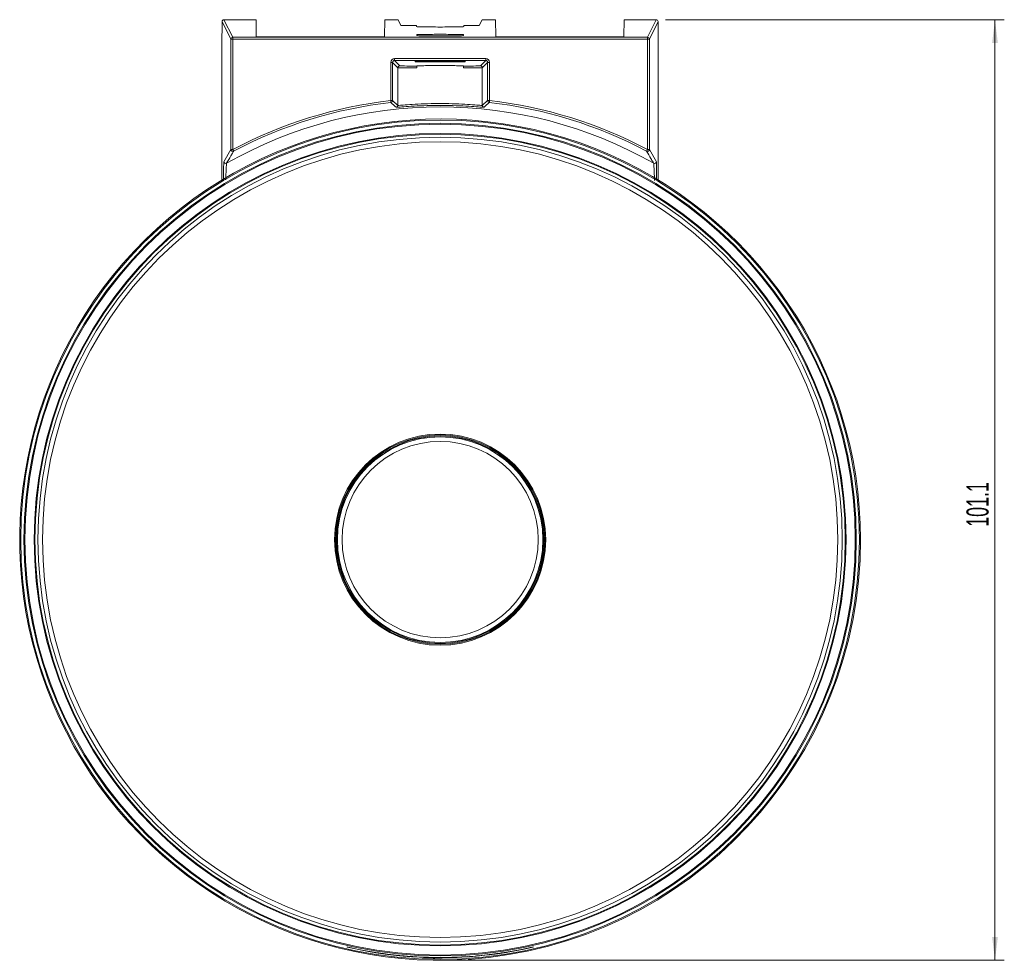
# Model space of a CAD drawing. Header units: millimetres. Extents: x -372 to 247, y -59 to 697.
# Tile 1 of 4: x -372 to -266, y 40 to 141. Entities that reach past the tile are written whole.
import ezdxf

# ---------------------------------------------------------------- set-up
doc = ezdxf.new("R2010")
doc.units = ezdxf.units.MM
doc.styles.add('SLDTEXTSTYLE0', font='TXT', dxfattribs={"width": 0.605})
doc.dimstyles.new('SLDDIMSTYLE1', dxfattribs={"dimtxt": 2.311487, "dimasz": 2.5, "dimexe": 0, "dimexo": 0.0625, "dimgap": 0.577872, "dimtad": 1, "dimtoh": 1, "dimdec": 1, "dimrnd": 1e-09, "dimzin": 12, "dimdsep": 46, "dimtxsty": 'SLDTEXTSTYLE0', "dimsah": 1, "dimcen": 0.09, "dimadec": 0, "dimazin": 0, "dimtfac": 1, "dimtofl": 0, "dimtmove": 0, "dimatfit": 3, "dimfxl": 1, "dimfrac": 2, "dimtolj": 1, "dimtzin": 12, "dimarcsym": 0})

# ---------------------------------------------------------------- blocks, each defined once
blk = doc.blocks.new('*D2')
at = {"color": 7, "linetype": 'Continuous', "lineweight": 0}
for p, q in [((-302.35, 141.16), (-265.92, 141.16)), ((-266.92, 141.16), (-266.92, 40.06)), ((-325.59, 40.06), (-265.92, 40.06))]:
    blk.add_line(p, q, dxfattribs=at)
for points in [[(-266.92, 141.16), (-267.23, 138.66), (-266.61, 138.66)], [(-266.92, 40.06), (-266.61, 42.56), (-267.23, 42.56)]]:
    blk.add_solid(points, dxfattribs=at)
at = {"color": 7, "linetype": 'Continuous', "lineweight": 0, "insert": (-269.99, 86.65), "char_height": 2.381, "attachment_point": 1, "rotation": 90, "style": 'SLDTEXTSTYLE0'}
blk.add_mtext('101.1', dxfattribs=at)

msp = doc.modelspace()

# ---------------------------------------------------------------- linework, layer by layer
at = {"color": 7, "linetype": 'Continuous', "lineweight": 15}
for p, q in [((-349.094, 139.08), (-350.035, 140.961)), ((-349.835, 141.161), (-348.894, 139.28)), ((-346.389, 141.161), (-349.835, 141.161)), ((-346.389, 141.161), (-346.365, 139.342)), ((-332.57, 139.342), (-332.546, 141.161)), ((-331.121, 141.161), (-332.546, 141.161)), ((-330.805, 140.538), (-331.121, 141.161)), ((-322.38, 140.538), (-322.063, 141.161)), ((-320.639, 141.161), (-322.063, 141.161)), ((-320.615, 139.342), (-320.639, 141.161)), ((-306.796, 141.161), (-306.82, 139.342)), ((-303.35, 141.161), (-306.796, 141.161)), ((-304.291, 139.28), (-303.35, 141.161)), ((-303.15, 140.961), (-304.091, 139.08)), ((-329.408, 140.536), (-330.065, 140.531)), ((-329.131, 140.533), (-329.129, 140.42)), ((-324.056, 140.42), (-324.054, 140.533)), ((-323.12, 140.531), (-323.776, 140.536)), ((-350.051, 139.161), (-350.051, 123.929)), ((-349.094, 127.197), (-349.094, 139.08)), ((-348.894, 139.08), (-349.094, 139.08)), ((-348.894, 139.08), (-348.894, 139.28)), ((-348.894, 139.28), (-304.291, 139.28)), ((-348.894, 139.08), (-348.894, 127.197)), ((-304.291, 139.08), (-348.894, 139.08)), ((-333.57, 139.324), (-345.365, 139.324)), ((-329.092, 139.553), (-329.092, 139.459)), ((-324.092, 139.459), (-324.092, 139.553)), ((-307.82, 139.324), (-319.615, 139.324)), ((-304.291, 139.08), (-304.291, 139.28)), ((-304.291, 127.197), (-304.291, 139.08)), ((-304.091, 139.08), (-304.291, 139.08)), ((-304.091, 139.08), (-304.091, 127.197)), ((-303.134, 123.929), (-303.134, 139.161)), ((-331.502, 136.975), (-321.683, 136.975)), ((-331.502, 136.975), (-331.502, 136.775)), ((-321.683, 136.775), (-331.502, 136.775)), ((-331.502, 136.775), (-330.932, 136.205)), ((-329.292, 136.641), (-329.292, 136.685)), ((-323.892, 136.685), (-323.892, 136.641)), ((-322.253, 136.205), (-321.683, 136.775)), ((-321.683, 136.975), (-321.683, 136.775)), ((-331.902, 136.575), (-331.702, 136.575)), ((-331.902, 132.462), (-331.902, 136.575)), ((-331.702, 136.575), (-331.702, 132.462)), ((-331.132, 136.005), (-331.702, 136.575)), ((-331.132, 131.95), (-331.132, 136.005)), ((-329.092, 136.205), (-329.092, 136.174)), ((-324.092, 136.174), (-324.092, 136.205)), ((-321.483, 136.575), (-322.053, 136.005)), ((-322.053, 131.95), (-322.053, 136.005)), ((-321.483, 132.462), (-321.483, 136.575)), ((-321.283, 136.575), (-321.483, 136.575)), ((-321.283, 136.575), (-321.283, 132.462)), ((-331.902, 132.462), (-331.702, 132.462)), ((-331.702, 132.462), (-331.132, 131.95)), ((-322.053, 131.95), (-321.483, 132.462)), ((-321.283, 132.462), (-321.483, 132.462)), ((-349.86, 125.901), (-349.094, 127.197)), ((-348.894, 127.197), (-349.094, 127.197)), ((-304.291, 127.197), (-304.091, 127.197)), ((-304.091, 127.197), (-303.324, 125.901)), ((-336.592, 41.465), (-336.592, 41.493)), ((-316.592, 41.493), (-316.592, 41.465)), ((-334.244, 41.022), (-334.244, 41.008)), ((-333.203, 40.854), (-333.203, 40.833)), ((-333.179, 40.851), (-333.179, 40.848)), ((-332.555, 40.753), (-332.555, 40.746)), ((-332.288, 40.728), (-332.288, 40.719)), ((-332.229, 40.72), (-332.229, 40.703)), ((-331.471, 40.631), (-331.471, 40.617)), ((-330.375, 40.525), (-330.375, 40.503)), ((-330.373, 40.525), (-330.373, 40.521)), ((-329.278, 40.446), (-329.278, 40.432)), ((-328.519, 40.407), (-328.519, 40.39)), ((-328.43, 40.403), (-328.43, 40.394)), ((-327.628, 40.377), (-327.628, 40.374)), ((-326.771, 40.366), (-326.771, 40.356)), ((-326.711, 40.365), (-326.711, 40.347)), ((-325.864, 40.371), (-325.864, 40.368)), ((-325.864, 40.368), (-325.864, 40.348)), ((-325.538, 40.354), (-325.538, 40.371)), ((-325.373, 40.382), (-325.373, 40.378)), ((-324.752, 40.403), (-324.752, 40.382)), ((-324.127, 40.433), (-324.127, 40.429)), ((-323.967, 40.435), (-323.967, 40.418)), ((-323.641, 40.462), (-323.641, 40.459)), ((-323.641, 40.439), (-323.641, 40.459)), ((-322.675, 40.536), (-322.675, 40.533)), ((-322.675, 40.533), (-322.675, 40.513)), ((-322.349, 40.566), (-322.349, 40.563)), ((-322.349, 40.542), (-322.349, 40.563)), ((-321.472, 40.658), (-321.472, 40.645)), ((-320.431, 40.79), (-320.431, 40.768)), ((-320.407, 40.793), (-320.407, 40.79)), ((-319.783, 40.875), (-319.783, 40.868)), ((-319.516, 40.926), (-319.516, 40.917)), ((-319.457, 40.936), (-319.457, 40.918))]:
    msp.add_line(p, q, dxfattribs=at)
at = {"color": 8, "linetype": 'Continuous', "lineweight": 15}
for p, q in [((-324.857, 40.399), (-324.857, 40.381)), ((-324.639, 40.408), (-324.639, 40.39))]:
    msp.add_line(p, q, dxfattribs=at)
at = {"color": 8, "linetype": 'Continuous', "lineweight": 15, "flags": 128}
for points in [[(-329.292, 136.685), (-329.253, 136.689), (-329.252, 136.689)], [(-323.892, 136.685), (-323.931, 136.689), (-323.932, 136.689)]]:
    msp.add_lwpolyline(points, dxfattribs=at)
at = {"color": 7, "linetype": 'Continuous', "lineweight": 15, "flags": 128}
for points in [[(-331.902, 132.462), (-331.897, 132.424), (-331.893, 132.387), (-331.889, 132.352), (-331.886, 132.322), (-331.883, 132.298), (-331.881, 132.279), (-331.88, 132.268), (-331.879, 132.263)], [(-321.283, 132.462), (-321.288, 132.424), (-321.292, 132.387), (-321.296, 132.352), (-321.299, 132.322), (-321.302, 132.298), (-321.304, 132.279), (-321.305, 132.268), (-321.306, 132.263)], [(-348.894, 127.197), (-348.876, 127.163), (-348.858, 127.13), (-348.842, 127.099), (-348.828, 127.073), (-348.816, 127.051), (-348.808, 127.034), (-348.802, 127.024), (-348.8, 127.02)], [(-304.291, 127.197), (-304.309, 127.163), (-304.326, 127.13), (-304.343, 127.099), (-304.357, 127.073), (-304.368, 127.051), (-304.377, 127.034), (-304.383, 127.024), (-304.385, 127.02)], [(-332.485, 40.726), (-334.12, 40.973), (-336.592, 41.465)], [(-327.165, 40.205), (-327.59, 40.213), (-328.492, 40.242)]]:
    msp.add_lwpolyline(points, dxfattribs=at)
at = {"color": 7, "linetype": 'Continuous', "lineweight": 15}
for radius in [45.099, 45.099, 44.752, 44.652, 43.658, 43.571, 43.248, 42.762, 11.351, 11.25, 11.15, 11.05, 10.55]:
    msp.add_circle((-326.592, 85.276), radius, dxfattribs=at)
for centre, radius, start, end in [((-349.835, 140.961), 0.2, 90.00635, 179.98725), ((-303.35, 140.961), 0.2, 0.01275, 89.99365), ((-348.894, 139.08), 0.2, 90.00551, 179.98809), ((-304.291, 139.08), 0.2, 0.01191, 89.99449), ((-330.932, 136.005), 0.2, 90.00383, 179.99603), ((-322.253, 136.005), 0.2, 0.00397, 89.99617), ((-326.592, 85.276), 47.484, 96.41966, 118.01298), ((-331.902, 132.462), 0.2, 276.42357, 359.99553), ((-321.283, 132.462), 0.2, 180.00447, 263.57643), ((-326.592, 85.276), 47.484, 61.98702, 83.58034), ((-326.592, 85.276), 46.517, 60.41058, 119.58942), ((-326.592, 85.276), 47.284, 96.41966, 118.01298), ((-425.197, 28.293), 139.707, 47.77702, 48.09065), ((-331.332, 131.95), 0.2, 275.80331, 359.99526), ((-321.853, 131.95), 0.2, 180.00474, 264.19669), ((-221.728, 21.357), 149.05, 131.91918, 132.21315), ((-326.592, 85.276), 47.284, 61.98702, 83.58034), ((-326.592, 85.276), 45.214, 0, 273.41394), ((-348.894, 127.197), 0.2, 180.00886, 298.00321), ((-304.291, 127.197), 0.2, 241.99679, 359.99114), ((-349.66, 125.901), 0.2, 180.01058, 299.57846), ((-303.524, 125.901), 0.2, 240.42154, 359.98942), ((-326.592, 85.276), 45.214, 273.82611, 0), ((-326.592, 85.276), 44.911, 257.13455, 282.86545), ((-326.592, 85.276), 44.938, 262.7632, 282.85757), ((-326.592, 85.276), 44.928, 267.54225, 267.95829), ((-326.592, 85.276), 44.92, 269.35692, 269.77272), ((-326.592, 85.276), 44.915, 270.92952, 271.5552), ((-326.592, 85.276), 44.935, 270.92911, 271.34484), ((-326.592, 85.276), 44.935, 272.12692, 272.56183), ((-326.592, 85.276), 44.915, 273.14612, 273.76746), ((-326.592, 85.276), 44.935, 273.34931, 273.76577), ((-326.592, 85.276), 44.915, 275.0035, 275.42107), ((-326.592, 85.276), 44.935, 275.00125, 275.41863)]:
    msp.add_arc(centre, radius, start, end, dxfattribs=at)
for centre, major_axis, ratio, start_param, end_param in [((-350.035, 139.161), (0, 1.8), 0.0087269, 6.265732, 7.8539816), ((-303.15, 139.161), (0, 1.8), 0.0087269, 4.712389, 6.3006386), ((-345.365, 139.342), (1, 0), 0.0174544, 3.1418212, 4.7125413), ((-333.57, 139.342), (1, 0), 0.0174544, 4.7122366, 6.2829568), ((-326.592, 139.459), (2.5, 0), 0.0174551, 3.1415927, 6.2831853), ((-319.615, 139.342), (1, 0), 0.0174544, 3.1418212, 4.7125413), ((-307.82, 139.342), (1, 0), 0.0174544, 4.7122366, 6.2829568), ((-331.501, 136.575), (0.283, -0.283), 0.9999239, 2.3562326, 3.9269527), ((-331.501, 136.575), (0.141, -0.141), 0.9997716, 2.3562326, 3.9269527), ((-326.592, 136.685), (2.7, 0), 0.0087269, 0, 3.1415927), ((-321.683, 136.575), (-0.283, -0.283), 0.9999239, 2.3562326, 3.9269527), ((-321.683, 136.575), (0.141, 0.141), 0.9997716, 5.4978252, 7.0685454), ((-326.592, 136.005), (4.539, 0), 0.0083424, 3.1503193, 4.1296095), ((-326.592, 136.205), (4.339, 0), 0.0087269, 3.1503193, 4.0984264), ((-326.592, 136.005), (4.539, 0), 0.0083424, 5.2951685, 6.2744587), ((-326.592, 136.205), (4.339, 0), 0.0087269, 5.3263516, 6.2744587), ((-326.676, 85.276), (44.91, 0), 0.9999982, 4.5797787, 4.587098), ((-326.501, 85.276), (44.94, 0), 0.9999979, 4.5772605, 4.5845774), ((-325.342, 85.276), (44.923, 0), 0.9996123, 4.7080232, 4.7216703), ((-325.362, 85.276), (44.915, 0), 0.9996248, 4.7121362, 4.7236416), ((-327.816, 85.276), (45.015, 0), 0.9996302, 4.783033, 4.7944327), ((-327.838, 85.276), (45.025, 0), 0.999617, 4.7847345, 4.7984761), ((-326.676, 85.276), (44.934, 0), 0.9999982, 4.8650831, 4.8724274), ((-326.501, 85.276), (44.914, 0), 0.9999979, 4.8625344, 4.869879)]:
    msp.add_ellipse(centre, major_axis=major_axis, ratio=ratio, start_param=start_param, end_param=end_param, dxfattribs=at)
for points, knots in [([(-330.065, 140.531), (-330.117, 140.53), (-330.221, 140.53), (-330.393, 140.53), (-330.554, 140.531), (-330.687, 140.532), (-330.783, 140.535), (-330.797, 140.537), (-330.805, 140.538)], [0, 0, 0, 0, 0.1636342, 0.3272685, 0.4909143, 0.6545728, 0.8182472, 1, 1, 1, 1]), ([(-329.131, 140.533), (-329.133, 140.533), (-329.137, 140.534), (-329.172, 140.535), (-329.223, 140.536), (-329.286, 140.536), (-329.351, 140.537), (-329.39, 140.536), (-329.408, 140.536)], [0, 0, 0, 0, 0.171249, 0.3425417, 0.5138237, 0.6850957, 0.8563606, 1, 1, 1, 1]), ([(-329.129, 140.42), (-329.091, 140.414), (-329.014, 140.403), (-328.427, 140.388), (-327.588, 140.378), (-326.591, 140.375), (-325.594, 140.378), (-324.757, 140.388), (-324.17, 140.403), (-324.094, 140.414), (-324.056, 140.42)], [0, 0, 0, 0, 0.1251599, 0.2502318, 0.3752743, 0.5002125, 0.6251012, 0.7499931, 0.8749423, 1, 1, 1, 1]), ([(-323.776, 140.536), (-323.798, 140.536), (-323.841, 140.537), (-323.91, 140.536), (-323.971, 140.536), (-324.02, 140.535), (-324.049, 140.534), (-324.053, 140.533), (-324.054, 140.533)], [0, 0, 0, 0, 0.17122964, 0.34245997, 0.51370009, 0.68499213, 0.85623866, 1, 1, 1, 1]), ([(-322.38, 140.538), (-322.386, 140.537), (-322.398, 140.535), (-322.486, 140.533), (-322.614, 140.531), (-322.773, 140.53), (-322.951, 140.529), (-323.062, 140.53), (-323.12, 140.531)], [0, 0, 0, 0, 0.1636764, 0.3273372, 0.4910163, 0.654692, 0.8183561, 1, 1, 1, 1]), ([(-324.092, 139.553), (-324.134, 139.556), (-324.235, 139.564), (-324.653, 139.576), (-325.317, 139.586), (-326.007, 139.59), (-326.723, 139.591), (-327.444, 139.589), (-328.199, 139.582), (-328.772, 139.57), (-329.023, 139.56), (-329.081, 139.554), (-329.092, 139.553)], [0, 0, 0, 0, 0.08287109, 0.20088452, 0.31898886, 0.4369043, 0.50014217, 0.61794875, 0.73576467, 0.85368525, 0.9715487, 1, 1, 1, 1]), ([(-323.892, 136.641), (-323.926, 136.638), (-323.997, 136.633), (-324.445, 136.626), (-325.13, 136.621), (-325.985, 136.618), (-326.764, 136.618), (-327.514, 136.619), (-328.214, 136.622), (-328.855, 136.628), (-329.217, 136.634), (-329.271, 136.639), (-329.292, 136.641)], [0, 0, 0, 0, 0.0981226, 0.2078809, 0.3176068, 0.4274501, 0.5372989, 0.5950979, 0.7048298, 0.8146682, 0.9245134, 1, 1, 1, 1]), ([(-324.092, 136.205), (-324.13, 136.208), (-324.205, 136.213), (-324.784, 136.221), (-325.611, 136.225), (-326.594, 136.227), (-327.576, 136.225), (-328.401, 136.221), (-328.98, 136.213), (-329.055, 136.208), (-329.092, 136.205)], [0, 0, 0, 0, 0.1251597, 0.2502309, 0.3752737, 0.5002135, 0.6251036, 0.7499962, 0.8749433, 1, 1, 1, 1]), ([(-329.092, 136.174), (-329.092, 136.17), (-329.092, 136.164), (-329.092, 136.121), (-329.091, 136.065), (-329.091, 136.013), (-329.091, 135.982), (-329.091, 135.973)], [0, 0, 0, 0, 0.2936538, 0.5302135, 0.7279391, 0.9267046, 1, 1, 1, 1]), ([(-324.094, 135.973), (-324.094, 135.993), (-324.094, 136.033), (-324.093, 136.086), (-324.093, 136.131), (-324.092, 136.166), (-324.092, 136.171), (-324.092, 136.174)], [0, 0, 0, 0, 0.1716409, 0.3428142, 0.5251901, 0.7368286, 1, 1, 1, 1]), ([(-321.873, 131.751), (-321.879, 131.75), (-321.904, 131.747), (-322.242, 131.771), (-323.159, 131.839), (-324.465, 131.912), (-326.009, 131.954), (-327.621, 131.947), (-329.12, 131.893), (-330.322, 131.818), (-331.142, 131.755), (-331.255, 131.752), (-331.311, 131.751)], [0, 0, 0, 0, 0.02986299, 0.13807447, 0.24622746, 0.3538347, 0.46113785, 0.56873082, 0.67668733, 0.78453229, 0.89221155, 1, 1, 1, 1]), ([(-331.132, 131.95), (-331.077, 131.951), (-330.969, 131.954), (-330.179, 132.018), (-329.023, 132.093), (-327.581, 132.147), (-326.031, 132.154), (-324.547, 132.112), (-323.291, 132.039), (-322.408, 131.97), (-322.083, 131.946), (-322.058, 131.949), (-322.053, 131.95)], [0, 0, 0, 0, 0.10756692, 0.21512815, 0.3230054, 0.43112687, 0.53894361, 0.64643601, 0.7541183, 0.86219345, 0.97020251, 1, 1, 1, 1]), ([(-348.8, 127.02), (-348.801, 127.019), (-348.806, 127.011), (-348.83, 126.971), (-348.927, 126.808), (-349.175, 126.39), (-349.406, 125.995), (-349.562, 125.727)], [0, 0, 0, 0, 0.00229661, 0.02051323, 0.09337963, 0.38484507, 1, 1, 1, 1]), ([(-303.623, 125.727), (-303.624, 125.729), (-303.63, 125.739), (-303.654, 125.781), (-303.751, 125.948), (-303.999, 126.373), (-304.229, 126.759), (-304.385, 127.02)], [0, 0, 0, 0, 0.0045541, 0.0227706, 0.095637, 0.3871025, 1, 1, 1, 1]), ([(-349.879, 123.83), (-349.878, 124.037), (-349.878, 124.572), (-349.874, 125.269), (-349.867, 125.799), (-349.863, 125.869), (-349.86, 125.901)], [0, 0, 0, 0, 0.1937235, 0.5001752, 0.7687743, 1, 1, 1, 1]), ([(-349.562, 125.727), (-349.565, 125.699), (-349.569, 125.668), (-349.581, 125.463), (-349.599, 125.115), (-349.627, 124.529), (-349.647, 124.087), (-349.653, 123.945)], [0, 0, 0, 0, 0.2404802, 0.271594, 0.5223884, 0.8465768, 1, 1, 1, 1]), ([(-303.529, 123.888), (-303.537, 124.05), (-303.557, 124.513), (-303.577, 124.937), (-303.597, 125.338), (-303.613, 125.635), (-303.62, 125.697), (-303.623, 125.727)], [0, 0, 0, 0, 0.1700938, 0.4879337, 0.5156326, 0.764229, 1, 1, 1, 1]), ([(-303.324, 125.901), (-303.322, 125.869), (-303.317, 125.799), (-303.311, 125.268), (-303.307, 124.6), (-303.306, 124.102), (-303.306, 123.93)], [0, 0, 0, 0, 0.2385682, 0.5156968, 0.8318798, 1, 1, 1, 1]), ([(-333.179, 40.848), (-333.328, 40.87), (-333.585, 40.909), (-333.903, 40.959), (-334.104, 40.99), (-334.225, 41.008), (-334.238, 41.008), (-334.244, 41.008)], [0, 0, 0, 0, 0.25152216, 0.43400799, 0.61724882, 0.79633269, 1, 1, 1, 1]), ([(-334.244, 41.008), (-334.23, 41.004), (-334.205, 40.997), (-334.031, 40.965), (-333.809, 40.926), (-333.515, 40.878), (-333.295, 40.844), (-333.173, 40.826)], [0, 0, 0, 0, 0.2832264, 0.4773567, 0.6375498, 0.7980759, 1, 1, 1, 1]), ([(-333.918, 40.953), (-333.908, 40.953), (-333.892, 40.952), (-333.763, 40.933), (-333.599, 40.909), (-333.399, 40.878), (-333.261, 40.858), (-333.195, 40.848)], [0, 0, 0, 0, 0.3341028, 0.5073396, 0.6813273, 0.8469226, 1, 1, 1, 1]), ([(-333.203, 40.833), (-333.299, 40.847), (-333.48, 40.875), (-333.699, 40.911), (-333.847, 40.937), (-333.909, 40.949), (-333.916, 40.952), (-333.918, 40.953)], [0, 0, 0, 0, 0.21583639, 0.40966666, 0.57553925, 0.83371833, 1, 1, 1, 1]), ([(-332.555, 40.746), (-332.582, 40.749), (-332.627, 40.754), (-332.783, 40.773), (-332.963, 40.798), (-333.112, 40.819), (-333.191, 40.831), (-333.203, 40.833)], [0, 0, 0, 0, 0.3105856, 0.5289689, 0.7479255, 0.9590941, 1, 1, 1, 1]), ([(-333.195, 40.848), (-333.112, 40.835), (-332.972, 40.815), (-332.804, 40.79), (-332.685, 40.772), (-332.64, 40.765), (-332.614, 40.761)], [0, 0, 0, 0, 0.3058916, 0.5121969, 0.7180387, 1, 1, 1, 1]), ([(-332.288, 40.719), (-332.338, 40.726), (-332.421, 40.739), (-332.668, 40.774), (-332.919, 40.809), (-333.095, 40.835), (-333.179, 40.848)], [0, 0, 0, 0, 0.3325269, 0.5609461, 0.7892248, 1, 1, 1, 1]), ([(-333.173, 40.826), (-333.052, 40.808), (-332.833, 40.777), (-332.553, 40.74), (-332.338, 40.714), (-332.268, 40.707), (-332.229, 40.703)], [0, 0, 0, 0, 0.27358125, 0.49581672, 0.71800265, 1, 1, 1, 1]), ([(-330.373, 40.521), (-330.509, 40.533), (-330.759, 40.555), (-331.079, 40.585), (-331.309, 40.606), (-331.45, 40.618), (-331.463, 40.617), (-331.471, 40.617)], [0, 0, 0, 0, 0.22035745, 0.40478206, 0.58877083, 0.77880836, 1, 1, 1, 1]), ([(-331.471, 40.617), (-331.452, 40.614), (-331.421, 40.608), (-331.202, 40.581), (-330.918, 40.551), (-330.625, 40.522), (-330.442, 40.507), (-330.374, 40.501)], [0, 0, 0, 0, 0.2843918, 0.4867662, 0.6896203, 0.8854232, 1, 1, 1, 1]), ([(-331.145, 40.583), (-331.138, 40.583), (-331.128, 40.584), (-331.006, 40.574), (-330.831, 40.559), (-330.616, 40.54), (-330.456, 40.526), (-330.371, 40.519)], [0, 0, 0, 0, 0.30834885, 0.48127616, 0.65587406, 0.81749926, 1, 1, 1, 1]), ([(-330.375, 40.503), (-330.466, 40.511), (-330.647, 40.527), (-330.874, 40.549), (-331.038, 40.567), (-331.13, 40.579), (-331.14, 40.581), (-331.145, 40.583)], [0, 0, 0, 0, 0.2048283, 0.4115146, 0.5933336, 0.78853, 1, 1, 1, 1]), ([(-329.604, 40.453), (-329.615, 40.452), (-329.632, 40.451), (-329.808, 40.461), (-330.008, 40.474), (-330.21, 40.489), (-330.334, 40.5), (-330.375, 40.503)], [0, 0, 0, 0, 0.3481448, 0.5355028, 0.7231945, 0.9075429, 1, 1, 1, 1]), ([(-330.374, 40.501), (-330.214, 40.488), (-329.943, 40.466), (-329.615, 40.445), (-329.397, 40.434), (-329.291, 40.43), (-329.281, 40.431), (-329.278, 40.432)], [0, 0, 0, 0, 0.26515531, 0.44831211, 0.63210288, 0.86207265, 1, 1, 1, 1]), ([(-329.278, 40.432), (-329.293, 40.434), (-329.318, 40.438), (-329.524, 40.454), (-329.793, 40.475), (-330.09, 40.498), (-330.286, 40.514), (-330.373, 40.521)], [0, 0, 0, 0, 0.2854001, 0.4795822, 0.6746952, 0.8562509, 1, 1, 1, 1]), ([(-330.371, 40.519), (-330.282, 40.512), (-330.104, 40.497), (-329.877, 40.478), (-329.706, 40.464), (-329.616, 40.456), (-329.608, 40.454), (-329.604, 40.453)], [0, 0, 0, 0, 0.1976307, 0.3966941, 0.5752305, 0.8045905, 1, 1, 1, 1]), ([(-328.519, 40.39), (-328.503, 40.388), (-328.476, 40.385), (-328.302, 40.376), (-328.068, 40.366), (-327.803, 40.357), (-327.623, 40.353), (-327.551, 40.352)], [0, 0, 0, 0, 0.25565995, 0.43889238, 0.6227273, 0.84890797, 1, 1, 1, 1]), ([(-327.628, 40.374), (-327.753, 40.377), (-327.952, 40.382), (-328.2, 40.389), (-328.345, 40.394), (-328.42, 40.395), (-328.427, 40.394), (-328.43, 40.394)], [0, 0, 0, 0, 0.3277172, 0.5195766, 0.7133033, 0.8813978, 1, 1, 1, 1]), ([(-328.43, 40.394), (-328.421, 40.393), (-328.405, 40.391), (-328.273, 40.384), (-328.153, 40.38), (-328.089, 40.377)], [0, 0, 0, 0, 0.3504648, 0.6533107, 1, 1, 1, 1]), ([(-327.565, 40.354), (-327.669, 40.357), (-327.833, 40.361), (-328.017, 40.367), (-328.132, 40.373), (-328.177, 40.375), (-328.189, 40.377), (-328.193, 40.377)], [0, 0, 0, 0, 0.3282188, 0.5184661, 0.6783898, 0.9037844, 1, 1, 1, 1]), ([(-328.104, 40.382), (-328.101, 40.382), (-328.094, 40.383), (-328.033, 40.382), (-327.948, 40.38), (-327.806, 40.376), (-327.69, 40.373), (-327.615, 40.371)], [0, 0, 0, 0, 0.16348642, 0.32811282, 0.48632634, 0.66342561, 1, 1, 1, 1]), ([(-328.021, 40.378), (-328.034, 40.378), (-328.065, 40.379), (-328.098, 40.381), (-328.102, 40.382), (-328.104, 40.382)], [0, 0, 0, 0, 0.2479391, 0.6150219, 1, 1, 1, 1]), ([(-328.089, 40.377), (-328.024, 40.375), (-327.893, 40.37), (-327.62, 40.362), (-327.418, 40.358), (-327.284, 40.355)], [0, 0, 0, 0, 0.2510682, 0.501398, 1, 1, 1, 1]), ([(-327.112, 40.355), (-327.188, 40.356), (-327.341, 40.359), (-327.61, 40.365), (-327.851, 40.371), (-327.986, 40.376), (-328.021, 40.378)], [0, 0, 0, 0, 0.25166, 0.5028683, 0.8686999, 1, 1, 1, 1]), ([(-326.771, 40.356), (-326.782, 40.357), (-326.802, 40.359), (-326.929, 40.361), (-327.127, 40.364), (-327.373, 40.368), (-327.552, 40.372), (-327.628, 40.374)], [0, 0, 0, 0, 0.2075661, 0.3836637, 0.5598506, 0.8144246, 1, 1, 1, 1]), ([(-327.615, 40.371), (-327.535, 40.37), (-327.41, 40.367), (-327.256, 40.364), (-327.159, 40.362), (-327.111, 40.36), (-327.1, 40.359), (-327.097, 40.359)], [0, 0, 0, 0, 0.3204797, 0.4983786, 0.6774247, 0.8825352, 1, 1, 1, 1]), ([(-327.037, 40.349), (-327.043, 40.349), (-327.053, 40.348), (-327.126, 40.348), (-327.246, 40.349), (-327.398, 40.351), (-327.512, 40.353), (-327.565, 40.354)], [0, 0, 0, 0, 0.1796406, 0.3596854, 0.5373249, 0.7847256, 1, 1, 1, 1]), ([(-327.551, 40.352), (-327.415, 40.349), (-327.197, 40.345), (-326.934, 40.344), (-326.781, 40.345), (-326.717, 40.346), (-326.713, 40.347), (-326.711, 40.347)], [0, 0, 0, 0, 0.3362441, 0.5371984, 0.7394848, 0.9242127, 1, 1, 1, 1]), ([(-327.284, 40.355), (-327.233, 40.354), (-327.153, 40.353), (-327.074, 40.351), (-327.041, 40.35), (-327.038, 40.35), (-327.037, 40.349)], [0, 0, 0, 0, 0.3898682, 0.616068, 0.8422794, 1, 1, 1, 1]), ([(-326.711, 40.347), (-326.717, 40.348), (-326.73, 40.349), (-326.847, 40.351), (-326.989, 40.353), (-327.085, 40.355), (-327.112, 40.355)], [0, 0, 0, 0, 0.2812353, 0.5642068, 0.8746498, 1, 1, 1, 1]), ([(-324.752, 40.382), (-324.761, 40.382), (-324.778, 40.382), (-324.804, 40.382), (-324.83, 40.381), (-324.848, 40.381), (-324.857, 40.381)], [0, 0, 0, 0, 0.2500245, 0.5000455, 0.750019, 1, 1, 1, 1]), ([(-324.639, 40.39), (-324.658, 40.389), (-324.687, 40.387), (-324.725, 40.384), (-324.743, 40.383), (-324.752, 40.382)], [0, 0, 0, 0, 0.4999884, 0.7499861, 1, 1, 1, 1]), ([(-320.407, 40.79), (-320.556, 40.77), (-320.813, 40.734), (-321.131, 40.693), (-321.347, 40.665), (-321.457, 40.649), (-321.468, 40.646), (-321.472, 40.645)], [0, 0, 0, 0, 0.251914, 0.433918, 0.6166457, 0.8365758, 1, 1, 1, 1]), ([(-321.472, 40.645), (-321.457, 40.645), (-321.432, 40.645), (-321.259, 40.662), (-321.039, 40.687), (-320.745, 40.723), (-320.524, 40.753), (-320.4, 40.77)], [0, 0, 0, 0, 0.2839246, 0.4771648, 0.6364942, 0.796181, 1, 1, 1, 1]), ([(-321.146, 40.683), (-321.135, 40.686), (-321.119, 40.69), (-320.99, 40.708), (-320.826, 40.73), (-320.626, 40.757), (-320.489, 40.776), (-320.423, 40.785)], [0, 0, 0, 0, 0.3343554, 0.508049, 0.6825137, 0.8481263, 1, 1, 1, 1]), ([(-320.431, 40.768), (-320.527, 40.755), (-320.707, 40.731), (-320.926, 40.704), (-321.074, 40.687), (-321.137, 40.682), (-321.143, 40.683), (-321.146, 40.683)], [0, 0, 0, 0, 0.2163284, 0.4092192, 0.5739165, 0.8322228, 1, 1, 1, 1]), ([(-319.783, 40.868), (-319.809, 40.863), (-319.855, 40.854), (-320.011, 40.829), (-320.192, 40.802), (-320.34, 40.781), (-320.419, 40.77), (-320.431, 40.768)], [0, 0, 0, 0, 0.310265, 0.5296777, 0.7496581, 0.9619846, 1, 1, 1, 1]), ([(-320.423, 40.785), (-320.339, 40.797), (-320.199, 40.817), (-320.031, 40.84), (-319.913, 40.857), (-319.868, 40.862), (-319.842, 40.866)], [0, 0, 0, 0, 0.30614366, 0.51222447, 0.71784256, 1, 1, 1, 1]), ([(-319.516, 40.917), (-319.565, 40.91), (-319.649, 40.899), (-319.896, 40.863), (-320.147, 40.827), (-320.323, 40.802), (-320.407, 40.79)], [0, 0, 0, 0, 0.3326152, 0.561141, 0.7895181, 1, 1, 1, 1]), ([(-320.4, 40.77), (-320.279, 40.787), (-320.059, 40.819), (-319.779, 40.862), (-319.564, 40.898), (-319.495, 40.911), (-319.457, 40.918)], [0, 0, 0, 0, 0.273978, 0.4976073, 0.7211758, 1, 1, 1, 1])]:
    msp.add_open_spline(points, degree=3, knots=knots, dxfattribs=at)

# ---------------------------------------------------------------- dimensions: what is measured, and where the dimension line sits
at = {"color": 7, "linetype": 'Continuous', "lineweight": 0}
dim = msp.add_linear_dim(base=(-266.918, 40.062), p1=(-303.35, 141.161), p2=(-326.592, 40.062), angle=90, dimstyle='SLDDIMSTYLE1', dxfattribs=at)
dim.commit()
dim.dimension.update_dxf_attribs({"geometry": '*D2', "text_midpoint": (-266.918, 90.611), "dimtype": 160})

doc.saveas('drawing.dxf')
